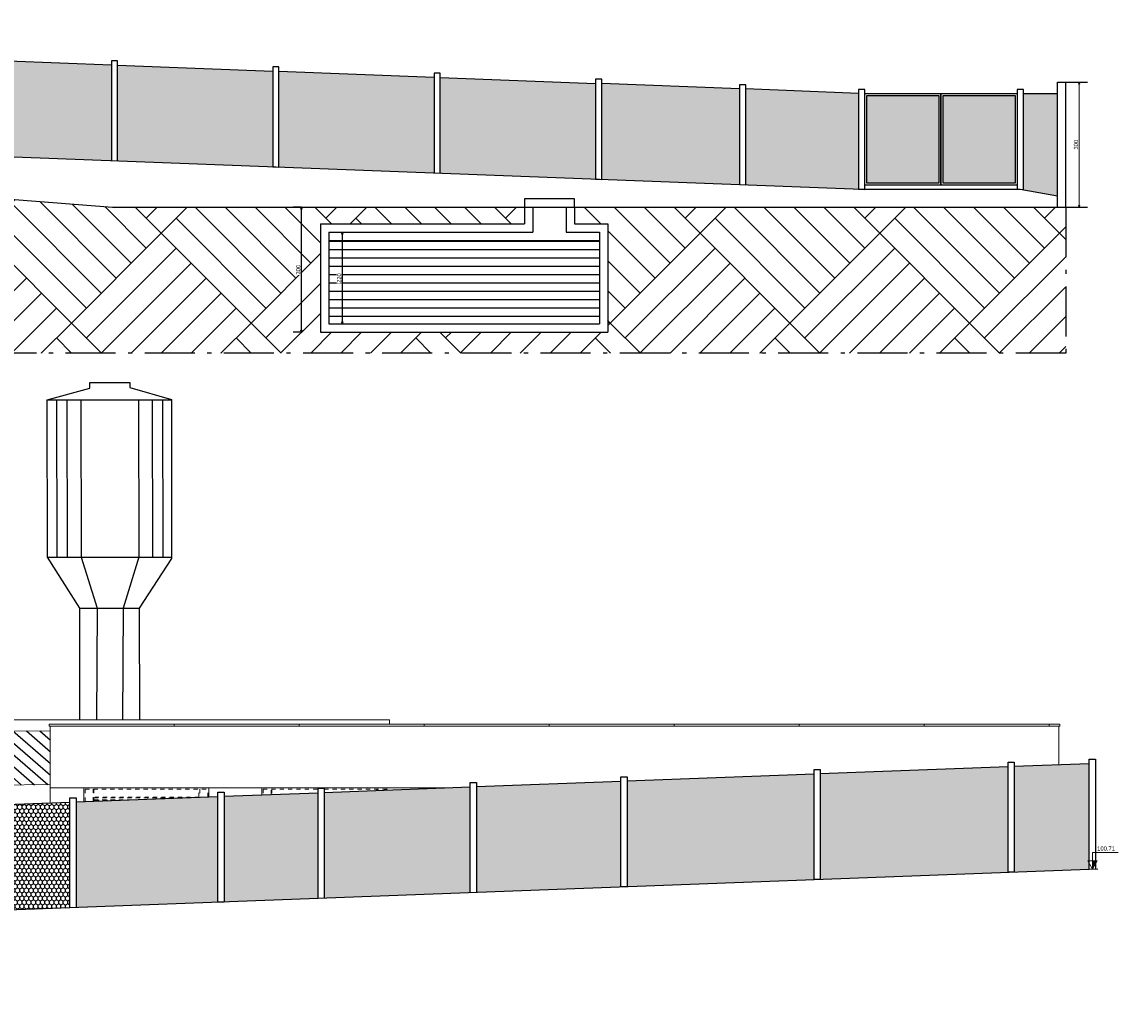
# Model space of a CAD drawing. Header units: millimetres. Extents: x -109 to 627, y -178 to 173.
# Tile 175 of 178: x 335 to 361, y 41 to 65. Entities that reach past the tile are written whole.
import ezdxf

# ---------------------------------------------------------------- set-up
doc = ezdxf.new("R2010")
doc.units = ezdxf.units.MM
doc.linetypes.add('ACAD_ISO10W100', pattern=[18.5, 12, -3, 0.5, -3])
doc.linetypes.add('Traço Curto', pattern=[0.00153, 0.001, -0.00053])
doc.layers.add('252', color=252, linetype='Continuous')
doc.layers.add('Calçadas', color=1, linetype='Continuous')
for name, color, linetype, lineweight in [('ARQ - COTA_NÍVEL', 2, 'Continuous', 5), ('ARQ - COTAS', 8, 'Continuous', 5), ('ARQ - ESTRUTURA_VIGA', 3, 'Continuous', 15), ('ARQ - JANELA', 2, 'Traço Curto', 5), ('ARQ - PAREDE VISTA', 4, 'Continuous', 9), ('PG', 3, 'Continuous', 0)]:
    doc.layers.add(name, color=color, linetype=linetype, lineweight=lineweight)
doc.styles.add('Arial_2', font='arial.ttf', dxfattribs={"height": 0.15})
doc.styles.add('GULIM', font='Gulim.ttf')
doc.dimstyles.new('GULIM-100', dxfattribs={"dimtxt": 0.1, "dimasz": 0.05, "dimexe": 0.2, "dimexo": 0, "dimgap": 0.025, "dimtad": 1, "dimdec": 0, "dimlfac": 100, "dimzin": 12, "dimdsep": 46, "dimtxsty": 'GULIM', "dimblk": 'OPEN30', "dimcen": 0, "dimclrd": 152, "dimclre": 152, "dimclrt": 152, "dimaunit": 1, "dimadec": 0, "dimazin": 0, "dimtfac": 1.875, "dimtdec": 0, "dimtmove": 2, "dimatfit": 3, "dimldrblk": 'OPEN30', "dimfxl": 0, "dimtolj": 1, "dimtzin": 12, "dimlwd": -1, "dimarcsym": 0})

# ---------------------------------------------------------------- blocks, each defined once
blk = doc.blocks.new('_Open30')
at = {"color": 0, "linetype": 'ByBlock', "lineweight": -2}
for p, q in [((-1, 0.27), (0, 0)), ((0, 0), (-1, -0.27)), ((0, 0), (-1, 0))]:
    blk.add_line(p, q, dxfattribs=at)
blk = doc.blocks.new('*D965')
at = {"color": 152, "lineweight": -2, "transparency": 16777216}
for p, q in [((342.396, 60.152), (342.596, 60.152)), ((342.396, 57.952), (342.596, 57.952))]:
    blk.add_line(p, q, dxfattribs=at)
at = {"color": 152, "transparency": 16777216}
blk.add_line((342.396, 60.102), (342.396, 58.002), dxfattribs=at)
at = {"layer": 'Defpoints', "color": 0, "transparency": 16777216}
for p in [(342.069, 60.152), (342.069, 57.952), (342.396, 57.952)]:
    blk.add_point(p, dxfattribs=at)
at = {"color": 152, "transparency": 16777216, "xscale": 0.05, "yscale": 0.05, "zscale": 0.05}
for p, rotation in [((342.396, 60.152), 90), ((342.396, 57.952), 270)]:
    blk.add_blockref('_Open30', p, dxfattribs=dict(at, rotation=rotation))
at = {"color": 152, "transparency": 16777216, "insert": (342.32, 59.052), "char_height": 0.1, "attachment_point": 5, "rotation": 90, "style": 'GULIM', "bg_fill": 3, "box_fill_scale": 1.1, "bg_fill_color": 256, "bg_fill_true_color": 13158600, "bg_fill_transparency": 0}
blk.add_mtext('\\A1;220', dxfattribs=at)
blk = doc.blocks.new('*D966')
at = {"color": 152, "lineweight": -2, "transparency": 16777216}
for p, q in [((341.413, 60.752), (341.213, 60.752)), ((341.413, 57.752), (341.213, 57.752))]:
    blk.add_line(p, q, dxfattribs=at)
at = {"color": 152, "transparency": 16777216}
blk.add_line((341.413, 57.802), (341.413, 60.702), dxfattribs=at)
at = {"layer": 'Defpoints', "color": 0, "transparency": 16777216}
for p in [(341.413, 60.752), (341.825, 60.752), (341.869, 57.752)]:
    blk.add_point(p, dxfattribs=at)
at = {"color": 152, "transparency": 16777216, "xscale": 0.05, "yscale": 0.05, "zscale": 0.05}
for p, rotation in [((341.413, 60.752), 90), ((341.413, 57.752), 270)]:
    blk.add_blockref('_Open30', p, dxfattribs=dict(at, rotation=rotation))
at = {"color": 152, "transparency": 16777216, "insert": (341.337, 59.252), "char_height": 0.1, "attachment_point": 5, "rotation": 90, "style": 'GULIM', "bg_fill": 3, "box_fill_scale": 1.1, "bg_fill_color": 256, "bg_fill_true_color": 13158600, "bg_fill_transparency": 0}
blk.add_mtext('\\A1;300', dxfattribs=at)
blk = doc.blocks.new('*D981')
at = {"layer": 'ARQ - COTAS', "color": 152, "lineweight": -2, "transparency": 16777216}
for p, q in [((359.755, 63.752), (360.277, 63.752)), ((359.755, 60.752), (360.277, 60.752))]:
    blk.add_line(p, q, dxfattribs=at)
at = {"layer": 'ARQ - COTAS', "color": 152, "transparency": 16777216}
blk.add_line((360.077, 63.702), (360.077, 60.802), dxfattribs=at)
at = {"layer": 'Defpoints', "color": 0, "transparency": 16777216}
for p in [(359.755, 63.752), (359.755, 60.752), (360.077, 60.752)]:
    blk.add_point(p, dxfattribs=at)
at = {"layer": 'ARQ - COTAS', "color": 152, "transparency": 16777216, "xscale": 0.05, "yscale": 0.05, "zscale": 0.05}
for p, rotation in [((360.077, 63.752), 90), ((360.077, 60.752), 270)]:
    blk.add_blockref('_Open30', p, dxfattribs=dict(at, rotation=rotation))
at = {"layer": 'ARQ - COTAS', "color": 152, "transparency": 16777216, "insert": (360.001, 62.252), "char_height": 0.1, "attachment_point": 5, "rotation": 90, "style": 'GULIM'}
blk.add_mtext('\\A1;300', dxfattribs=at)
blk = doc.blocks.new('out_ifc-2-Elevação 3 - a')
at = {"layer": 'ARQ - ESTRUTURA_VIGA', "color": 253}
for p, q in [((-23.527, 4.375), (-26.527, 4.375)), ((-26.527, 4.325), (-26.527, 4.375)), ((-23.527, 4.325), (-26.527, 4.325)), ((-23.527, 4.375), (-23.527, 4.325)), ((-23.527, 4.325), (-23.527, 4.375)), ((-23.527, 4.375), (-20.527, 4.375)), ((-23.527, 4.325), (-20.527, 4.325)), ((-20.527, 4.325), (-20.527, 4.375)), ((-20.527, 4.325), (-20.527, 4.375)), ((-20.527, 4.375), (-17.527, 4.375)), ((-20.527, 4.325), (-17.527, 4.325)), ((-17.527, 4.325), (-17.527, 4.375)), ((-17.527, 4.325), (-17.527, 4.375)), ((-17.527, 4.375), (-14.527, 4.375)), ((-17.527, 4.325), (-14.527, 4.325)), ((-14.527, 4.325), (-14.527, 4.375)), ((-14.527, 4.325), (-14.527, 4.375)), ((-14.527, 4.375), (-11.527, 4.375)), ((-14.527, 4.325), (-11.527, 4.325)), ((-11.527, 4.325), (-11.527, 4.375)), ((-11.527, 4.325), (-11.527, 4.375)), ((-11.527, 4.375), (-8.527, 4.375)), ((-11.527, 4.325), (-8.527, 4.325)), ((-8.527, 4.325), (-8.527, 4.375)), ((-8.527, 4.325), (-8.527, 4.375)), ((-8.527, 4.375), (-5.527, 4.375)), ((-8.527, 4.325), (-5.527, 4.325)), ((-5.527, 4.325), (-5.527, 4.375)), ((-5.527, 4.375), (-2.527, 4.375)), ((-5.527, 4.325), (-5.527, 4.375)), ((-5.527, 4.325), (-2.527, 4.325)), ((-2.527, 4.325), (-2.527, 4.375)), ((-2.527, 4.375), (-2.277, 4.375)), ((-2.527, 4.325), (-2.527, 4.375)), ((-2.527, 4.325), (-2.277, 4.325)), ((-2.277, 4.325), (-2.277, 4.375))]:
    blk.add_line(p, q, dxfattribs=at)
blk = doc.blocks.new('Elevações de ponto - Cota de Nível 1-5501281-Corte 1')
at = {"layer": 'ARQ - COTA_NÍVEL'}
blk.add_hatch(color=256, dxfattribs=at).paths.add_polyline_path([(17.03, 0.096), (16.914, -0.105), (16.914, 0.096)], flags=0)
for p, q in [((16.914, 0.297), (16.914, 0.096)), ((16.914, 0.297), (17.53, 0.297)), ((16.803, 0.096), (16.914, -0.105)), ((16.914, 0.096), (16.803, 0.096)), ((17.03, 0.096), (16.914, 0.096)), ((16.914, 0.096), (16.914, -0.105)), ((16.914, -0.105), (17.03, 0.096))]:
    blk.add_line(p, q, dxfattribs=at)

msp = doc.modelspace()

# ---------------------------------------------------------------- hatches: boundary and pattern name
h = msp.add_hatch()
h.set_pattern_fill('HONEY', color=1, scale=0.02, angle=90, double=1)
h.set_pattern_definition([(90, (275.54433, -36.86066), (-0.054992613, 0.09525), [0.0635, -0.127]), (210, (275.54433, -36.86066), (-0.054992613, -0.09525), [0.0635, -0.127]), (150, (275.54433, -36.86066), (-0.109985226, 2e-10), [-0.127, 0.0635])])
h.paths.add_polyline_path([(354.7836, 63.47971), (352.07844, 63.58884), (352.07844, 61.2888), (354.7836, 61.1854)])
h.paths.add_polyline_path([(351.92844, 63.58884), (348.61984, 63.72102), (348.61984, 61.42098), (351.92844, 61.29453)])
h.paths.add_polyline_path([(348.46984, 63.72389), (344.74748, 63.86616), (344.74748, 61.56898), (348.46984, 61.42672)])
h.paths.add_polyline_path([(344.59748, 63.87189), (340.87512, 64.01416), (340.87512, 61.71698), (344.59748, 61.57472)])
h.paths.add_polyline_path([(340.72512, 64.01989), (337.00275, 64.16216), (337.00275, 61.86499), (340.72512, 61.72272)])
h.paths.add_polyline_path([(336.85275, 64.16789), (333.13039, 64.31016), (333.13039, 62.01299), (336.85275, 61.87072)])
h.paths.add_polyline_path([(332.98039, 64.31589), (329.25802, 64.45816), (329.25802, 62.16099), (332.98039, 62.01872)])
h.paths.add_polyline_path([(329.10802, 64.4639), (325.38566, 64.60616), (325.38566, 62.30899), (329.10802, 62.16672)])
h.paths.add_polyline_path([(325.23566, 64.6119), (321.51329, 64.75417), (321.51329, 62.45699), (325.23566, 62.31472)])
h.paths.add_polyline_path([(321.36329, 64.7599), (317.64093, 64.90217), (317.64093, 62.60499), (321.36329, 62.46272)])
h.paths.add_polyline_path([(317.49093, 64.9079), (313.76856, 65.05017), (313.76856, 62.75299), (317.49093, 62.61073)])
h.paths.add_polyline_path([(313.61856, 65.0559), (309.8962, 65.19817), (309.8962, 62.901), (313.61856, 62.75873)])
h.paths.add_polyline_path([(359.5549, 63.47971), (358.73984, 63.47971), (358.73984, 61.16934), (359.5549, 61.02592)])
h.paths.add_polyline_path([(358.53984, 63.42971), (356.81172, 63.42971), (356.81172, 61.32971), (358.53984, 61.32971)])
h.paths.add_polyline_path([(356.71172, 63.42971), (354.9836, 63.42971), (354.9836, 61.32971), (356.71172, 61.32971)])
h = msp.add_hatch()
h.set_pattern_fill('AR-PARQ1', color=34, scale=0.01, angle=45)
h.set_pattern_definition([(135, (275.5443, -36.8607), (-4.31052, 0), [3.048, -3.048]), (135, (275.9035, -36.5014), (-4.31052, 0), [3.048, -3.048]), (135, (276.2627, -36.1422), (-4.31052, 0), [3.048, -3.048]), (135, (276.622, -35.783), (-4.31052, 0), [3.048, -3.048]), (135, (276.9812, -35.4238), (-4.31052, 0), [3.048, -3.048]), (135, (277.3404, -35.0646), (-4.31052, 0), [3.048, -3.048]), (135, (277.6996, -34.7054), (-4.31052, 0), [3.048, -3.048]), (45, (273.389, -34.7054), (4.31052, 0), [3.048, -3.048]), (45, (273.03, -34.3462), (4.31052, 0), [3.048, -3.048]), (45, (272.6706, -33.987), (4.31052, 0), [3.048, -3.048]), (45, (272.3114, -33.6278), (4.31052, 0), [3.048, -3.048]), (45, (271.9522, -33.2686), (4.31052, 0), [3.048, -3.048]), (45, (271.593, -32.9093), (4.31052, 0), [3.048, -3.048]), (45, (271.2338, -32.55), (4.31052, 0), [3.048, -3.048])])
h.paths.add_polyline_path([(341.86921, 60.3517), (346.76921, 60.3517), (346.76921, 60.7517), (336.88103, 60.7517), (309.36392, 62.92134), (309.09292, 62.9317), (304.37869, 62.9317), (304.37869, 62.8417), (304.12673, 62.8417), (304.12673, 63.0417), (292.8481, 63.0417), (292.8481, 62.8417), (292.6024, 62.8417), (292.6024, 62.9317), (284.74715, 62.9317), (284.74715, 62.8417), (284.60715, 62.8417), (284.60715, 63.1117), (276.14715, 63.1117), (276.14715, 62.8417), (276.00715, 62.8417), (276.00715, 63.1117), (267.54715, 63.1117), (267.54715, 62.8417), (267.40715, 62.8417), (267.40715, 63.1117), (261.34715, 63.1117), (261.34715, 62.8417), (261.20715, 62.8417), (259.6674, 62.8917), (259.6674, 57.2517), (359.7549, 57.2517), (359.7549, 60.7517), (347.96921, 60.7517), (347.96921, 60.3517), (348.76921, 60.3517), (348.76921, 57.7517), (341.86921, 57.7517)])
h.paths.add_polyline_path([(341.42992, 59.10939), (341.42992, 59.39427), (341.24357, 59.39427), (341.24357, 59.10939)], flags=24)
h = msp.add_hatch()
h.set_pattern_fill('_USER', color=121, scale=0.2, pattern_type=0)
h.set_pattern_definition([(0, (275.54433, -36.86066), (0, 0.2), [])])
h.paths.add_polyline_path([(348.56921, 59.9517), (342.06921, 59.9517), (342.06921, 57.9517), (348.56921, 57.9517)])
h = msp.add_hatch()
h.set_pattern_fill('HONEY', color=1, scale=0.02, angle=90, double=1)
h.set_pattern_definition([(90, (276.285315, -100.3459), (-0.054992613, 0.09525), [0.0635, -0.127]), (210, (276.285315, -100.3459), (-0.054992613, -0.09525), [0.0635, -0.127]), (150, (276.285315, -100.3459), (-0.109985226, 2e-10), [-0.127, 0.0635])])
h.paths.add_polyline_path([(339.41085, 46.6137), (336.00972, 46.48481), (336.00972, 43.94624), (339.41085, 44.07441)])
h.paths.add_polyline_path([(341.81359, 46.70475), (339.56085, 46.61938), (339.56085, 44.08006), (341.81359, 44.16495)])
h.paths.add_polyline_path([(345.46603, 46.84316), (341.96359, 46.71044), (341.96359, 44.1706), (345.46603, 44.30259)])
h.paths.add_polyline_path([(349.08278, 46.98022), (345.61603, 46.84884), (345.61603, 44.30824), (349.08278, 44.43888)])
h.paths.add_polyline_path([(353.71593, 47.15579), (349.23278, 46.9859), (349.23278, 44.44453), (353.71593, 44.61347)])
h.paths.add_polyline_path([(358.37144, 47.33221), (353.86593, 47.16148), (353.86593, 44.61912), (358.37144, 44.7889)])
h.paths.add_polyline_path([(360.32078, 47.40608), (358.52144, 47.3379), (358.52144, 44.79456), (360.32078, 44.86236)])
h = msp.add_hatch()
h.set_pattern_fill('HONEY', color=1, scale=0.02, angle=90, double=1)
h.set_pattern_definition([(90, (167.31171, -56.16434), (-0.054992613, 0.09525), [0.0635, -0.127]), (210, (167.31171, -56.16434), (-0.054992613, -0.09525), [0.0635, -0.127]), (150, (167.31171, -56.16434), (-0.109985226, 2e-10), [-0.127, 0.0635])])
h.paths.add_polyline_path([(333.6517, 46.39546), (335.85972, 46.47913), (335.85972, 43.94106), (333.6517, 43.85739)])
h.paths.add_polyline_path([(331.0017, 46.03801), (333.5017, 46.39546), (333.5017, 43.85173), (331.0017, 43.75753)])
at = {"layer": 'Calçadas', "linetype": 'ByBlock'}
h = msp.add_hatch(dxfattribs=at)
h.set_pattern_fill('ANSI31', color=0, scale=1.7, angle=94)
h.set_pattern_definition([(139, (-290873.1043, -7901565.35618), (-0.1394125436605, -0.1603757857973), [])])
h.paths.add_polyline_path([(311.93845, 47.99028), (307.29735, 48.0128), (302.52112, 46.8194), (310.69933, 46.8194)])
h.paths.add_polyline_path([(335.39226, 48.19109), (335.39226, 46.89945), (332.88157, 46.86877), (331.58015, 48.16761)])
h.paths.add_polyline_path([(326.46449, 46.96336), (326.46449, 46.86396), (327.09333, 46.87811), (332.88157, 46.86877), (331.58015, 48.16761), (327.94955, 47.31305), (327.95062, 47.31272)])
h.paths.add_polyline_path([(316.46449, 46.85344), (316.46449, 46.9263), (311.93845, 47.99028), (310.73535, 46.85344)])

# ---------------------------------------------------------------- linework, layer by layer
at = {"color": 2}
for p, q in [((351.92844, 63.58884), (348.61984, 63.72102)), ((354.7836, 63.47971), (352.07844, 63.58884)), ((358.73984, 63.47971), (359.5549, 63.47971)), ((358.52144, 47.3379), (360.32078, 47.40608)), ((349.23278, 46.9859), (353.71593, 47.15579)), ((353.86593, 47.16148), (358.37144, 47.33221)), ((341.96359, 46.71044), (345.46603, 46.84316)), ((345.61603, 46.84884), (349.08278, 46.98022)), ((336.00972, 46.48481), (339.41085, 46.6137)), ((339.56085, 46.61938), (341.81359, 46.70475)), ((333.6517, 46.39546), (335.85972, 46.47913)), ((333.6517, 46.39546), (335.39495, 46.46115))]:
    msp.add_line(p, q, dxfattribs=at)
for p, q in [((359.5549, 60.7517), (359.5549, 63.7517)), ((359.5549, 63.7517), (359.7549, 63.7517)), ((359.7549, 60.7517), (359.7549, 63.7517)), ((309.23256, 62.9317), (336.88103, 60.7517)), ((336.88103, 60.7517), (346.76921, 60.7517)), ((346.76921, 60.7517), (346.76921, 60.3517)), ((346.96921, 60.7517), (346.96921, 60.1517)), ((347.76921, 60.7517), (347.76921, 60.1517)), ((347.96921, 60.7517), (347.96921, 60.3517)), ((347.96921, 60.7517), (359.7549, 60.7517)), ((341.86921, 60.3517), (346.76921, 60.3517)), ((341.86921, 60.3517), (341.86921, 57.7517)), ((347.96921, 60.3517), (348.76921, 60.3517)), ((348.76921, 60.3517), (348.76921, 57.7517)), ((342.06921, 60.1517), (342.06921, 57.9517)), ((342.06921, 60.1517), (346.96921, 60.1517)), ((347.76921, 60.1517), (348.56921, 60.1517)), ((348.56921, 60.1517), (348.56921, 57.9517)), ((342.06921, 59.9517), (348.56921, 59.9517)), ((342.06921, 57.9517), (348.56921, 57.9517)), ((341.86921, 57.7517), (348.76921, 57.7517))]:
    msp.add_line(p, q)
for points in [[(333.13039, 64.31016), (336.85275, 64.16789)], [(337.00275, 64.16216), (340.72512, 64.01989)], [(340.87512, 64.01416), (344.59748, 63.87189)], [(344.74748, 63.86616), (348.46984, 63.72389)], [(284.77715, 63.47048), (289.38896, 63.2967), (307.65388, 62.9867), (354.8586, 61.18254), (358.66484, 61.18254), (359.5549, 61.02592)]]:
    msp.add_lwpolyline(points, dxfattribs=at)
for points in [[(336.85275, 61.87068), (337.00275, 61.86503), (337.00275, 64.26503), (336.85275, 64.26503)], [(340.72512, 61.72268), (340.87512, 61.71703), (340.87512, 64.11703), (340.72512, 64.11703)], [(344.59748, 61.57468), (344.74748, 61.56902), (344.74748, 63.96902), (344.59748, 63.96902)], [(348.46984, 61.42667), (348.61984, 61.42102), (348.61984, 63.82102), (348.46984, 63.82102)], [(351.92844, 61.29449), (352.07844, 61.28884), (352.07844, 63.68884), (351.92844, 63.68884)], [(354.7836, 61.18536), (354.9336, 61.17971), (354.9336, 63.57971), (354.7836, 63.57971)], [(358.58984, 61.18536), (358.73984, 61.17971), (358.73984, 63.57971), (358.58984, 63.57971)], [(358.52144, 44.79983), (358.37144, 44.79417), (358.37144, 47.4379), (358.52144, 47.4379)], [(360.47078, 44.86801), (360.32078, 44.86236), (360.32078, 47.50608), (360.47078, 47.50608)], [(349.23278, 44.44783), (349.08278, 44.44218), (349.08278, 47.0859), (349.23278, 47.0859)], [(353.86593, 44.62341), (353.71593, 44.61775), (353.71593, 47.26148), (353.86593, 47.26148)], [(345.61603, 44.31078), (345.46603, 44.30512), (345.46603, 46.94884), (345.61603, 46.94884)], [(336.00972, 43.94674), (335.85972, 43.94109), (335.85972, 46.58481), (336.00972, 46.58481)], [(339.56085, 44.08131), (339.41085, 44.07566), (339.41085, 46.71938), (339.56085, 46.71938)], [(341.96359, 44.17237), (341.81359, 44.16671), (341.81359, 46.81044), (341.96359, 46.81044)]]:
    msp.add_lwpolyline(points, close=True, dxfattribs=at)
for points in [[(356.76172, 61.27971), (354.9336, 61.27971), (354.9336, 63.47971), (356.76172, 63.47971)], [(356.71172, 61.32971), (354.9836, 61.32971), (354.9836, 63.42971), (356.71172, 63.42971)], [(356.76172, 63.47971), (358.58984, 63.47971), (358.58984, 61.27971), (356.76172, 61.27971)], [(356.81172, 63.42971), (358.53984, 63.42971), (358.53984, 61.32971), (356.81172, 61.32971)], [(346.76921, 60.7517), (347.96921, 60.7517), (347.96921, 60.9517), (346.76921, 60.9517)]]:
    msp.add_lwpolyline(points, close=True)
at = {"color": 6}
msp.add_lwpolyline([(360.52384, 44.87001), (330.74923, 43.74801), (312.48431, 43.43801), (260.2172, 41.44037)], dxfattribs=at)
at = {"layer": '252', "linetype": 'ByBlock'}
for p, q in [((335.31671, 56.13458), (336.33407, 56.40919)), ((336.33407, 56.40919), (336.33407, 56.5502)), ((336.33407, 56.5502), (337.29941, 56.5502)), ((337.29941, 56.5502), (337.29941, 56.42402)), ((337.29941, 56.42402), (338.29449, 56.14201)), ((335.32416, 52.35285), (335.31671, 56.13458)), ((335.31671, 56.13458), (338.29449, 56.13458)), ((335.53769, 56.13458), (335.54334, 52.35285)), ((335.78573, 56.13458), (335.79138, 52.35285)), ((336.12268, 56.13458), (336.12832, 52.35285)), ((337.50798, 56.13458), (337.51363, 52.35285)), ((337.83559, 56.13458), (337.84123, 52.35285)), ((338.07895, 56.13458), (338.0846, 52.35285)), ((338.29449, 56.14201), (338.29449, 52.31992)), ((336.09645, 51.13572), (335.32416, 52.35285)), ((335.32416, 52.35285), (338.29449, 52.35285)), ((336.12832, 52.35285), (336.51374, 51.13572)), ((337.51363, 52.35285), (337.13532, 51.13572)), ((338.29449, 52.31992), (337.52278, 51.13572)), ((336.09338, 48.45295), (336.09645, 51.13572)), ((336.09645, 51.13572), (337.52278, 51.13572)), ((336.51374, 51.13572), (336.50044, 48.45295)), ((337.13532, 51.13572), (337.12202, 48.45295)), ((337.52278, 51.13572), (337.5271, 48.45295))]:
    msp.add_line(p, q, dxfattribs=at)
at = {"layer": 'ARQ - JANELA'}
for p, q in [((336.22615, 46.78965), (339.16615, 46.78965)), ((336.22615, 46.78965), (336.22615, 46.49302)), ((336.41615, 46.50022), (336.41615, 46.78965)), ((336.43615, 46.78965), (336.43615, 46.59965)), ((338.95615, 46.59965), (336.43615, 46.59965)), ((336.43615, 46.57965), (336.43615, 46.50097)), ((336.43615, 46.57965), (338.51232, 46.57965)), ((338.95615, 46.59965), (338.95615, 46.78965)), ((338.97615, 46.78965), (338.97615, 46.59723)), ((339.16615, 46.60443), (339.16615, 46.78965)), ((340.46615, 46.65369), (340.46615, 46.81965)), ((340.49615, 46.78965), (341.81359, 46.78965)), ((340.49615, 46.78965), (340.49615, 46.65483)), ((340.68615, 46.66203), (340.68615, 46.78965)), ((340.70615, 46.78965), (340.70615, 46.66278)), ((341.96359, 46.78965), (343.43615, 46.78965)), ((343.22615, 46.75828), (343.22615, 46.78965)), ((343.24615, 46.78965), (343.24615, 46.75904)), ((343.43615, 46.76624), (343.43615, 46.78965)), ((336.43615, 46.53558), (337.34945, 46.53558)), ((336.44615, 46.52851), (336.44615, 46.50135)), ((337.16286, 46.52851), (336.44615, 46.52851)), ((336.44615, 46.52144), (336.97626, 46.52144))]:
    msp.add_line(p, q, dxfattribs=at)
at = {"layer": 'ARQ - PAREDE VISTA', "color": 4}
for p, q in [((335.38615, 46.46118), (335.38615, 48.30105)), ((359.58615, 47.37824), (359.58615, 48.30105)), ((335.38615, 46.81965), (344.8456, 46.81965))]:
    msp.add_line(p, q, dxfattribs=at)
at = {"layer": 'ARQ - PAREDE VISTA'}
for p, q in [((336.19615, 46.49188), (336.19615, 46.81965)), ((339.19599, 46.81965), (339.19599, 46.60556)), ((340.46599, 46.65368), (340.46599, 46.81965)), ((343.46615, 46.81965), (343.46615, 46.76738))]:
    msp.add_line(p, q, dxfattribs=at)
at = {"layer": 'PG', "linetype": 'ByBlock'}
for p, q in [((324.22114, 48.45295), (335.36115, 48.45295)), ((335.36115, 48.45295), (343.5295, 48.45295)), ((343.5295, 48.45295), (343.5295, 48.35105)), ((335.39226, 48.19109), (331.58015, 48.16761)), ((332.88157, 46.86877), (335.39226, 46.89945))]:
    msp.add_line(p, q, dxfattribs=at)

# ---------------------------------------------------------------- block references
at = {"color": 4}
msp.add_blockref('out_ifc-2-Elevação 3 - a', (361.8885, 43.97621), dxfattribs=at)
at = {"layer": 'ARQ - COTA_NÍVEL', "extrusion": (0, 0, -1), "xscale": -1}
msp.add_blockref('Elevações de ponto - Cota de Nível 1-5501281-Corte 1', (-343.482, 44.97044), dxfattribs=at)

# ---------------------------------------------------------------- texts
at = {"layer": 'ARQ - COTA_NÍVEL', "insert": (360.93766, 45.41579), "char_height": 0.1, "width": 0.3807449, "attachment_point": 3, "line_spacing_factor": 0.941778, "style": 'Arial_2'}
msp.add_mtext('100.71', dxfattribs=at)

# ---------------------------------------------------------------- dimensions: what is measured, and where the dimension line sits
at = {"layer": 'ARQ - COTAS'}
dim = msp.add_linear_dim(base=(360.07694, 60.7517), p1=(359.7549, 63.7517), p2=(359.7549, 60.7517), angle=90, dimstyle='GULIM-100', dxfattribs=at)
dim.commit()
dim.dimension.update_dxf_attribs({"geometry": '*D981', "text_midpoint": (360.00067, 62.2517)})

# ---------------------------------------------------------------- next in the draw order: dimensions: what is measured, and where the dimension line sits
for base, p1, p2, picture, middle in [((341.41308, 60.7517), (341.86921, 57.7517), (341.82512, 60.7517), '*D966', (341.33681, 59.2517)), ((342.3961, 57.9517), (342.06921, 60.1517), (342.06921, 57.9517), '*D965', (342.31983, 59.0517))]:
    dim = msp.add_linear_dim(base=base, p1=p1, p2=p2, angle=90, dimstyle='GULIM-100', override={"dimfxlon": 1, "dimtfill": 1, "dimtfillclr": 256, "dimarcsym": 2})
    dim.commit()
    dim.dimension.update_dxf_attribs({"geometry": picture, "text_midpoint": middle})

# ---------------------------------------------------------------- next in the draw order: linework, layer by layer
at = {"color": 2, "linetype": 'ACAD_ISO10W100', "ltscale": 0.1}
msp.add_lwpolyline([(359.7549, 60.7517), (359.7549, 57.2517), (259.6674, 57.2517), (259.6674, 62.8917)], dxfattribs=at)

doc.saveas('drawing.dxf')
